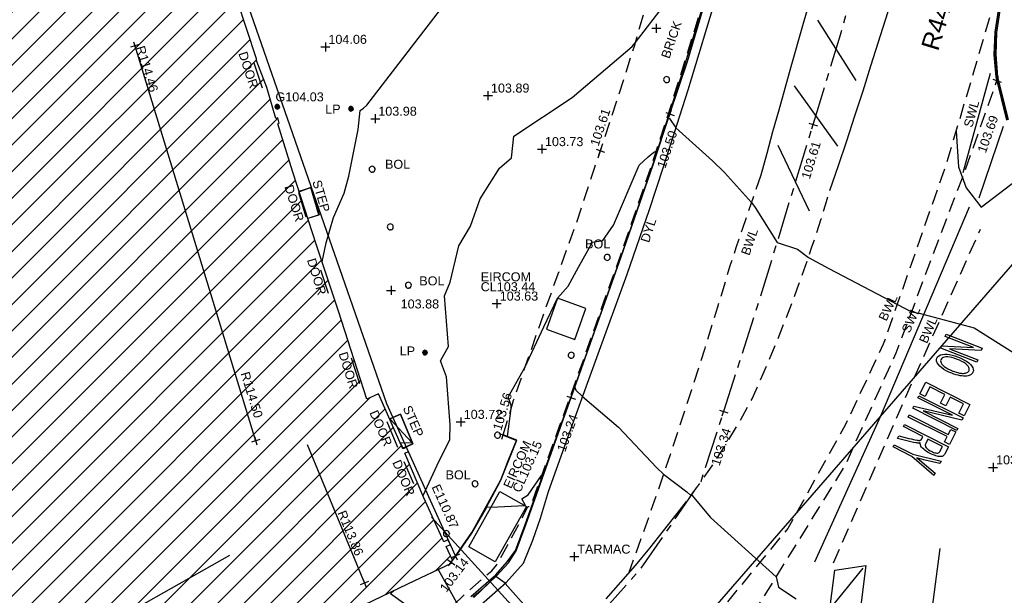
# Model space of a CAD drawing. Extents: x 635157 to 635442, y 694407 to 694910.
# Tile 43 of 103: x 635247 to 635280, y 694607 to 694626. Entities that reach past the tile are written whole.
import ezdxf

# ---------------------------------------------------------------- set-up
doc = ezdxf.new("R2010")
doc.units = 0
doc.header["$MEASUREMENT"] = 0
doc.linetypes.add('CENTER', pattern=[2, 1.25, -0.25, 0.25, -0.25])
doc.linetypes.add('DASHED', pattern=[0.75, 0.5, -0.25])
doc.layers.get('0').update_dxf_attribs({"color": 12, "linetype": 'CONTINUOUS'})
for name, color, linetype in [('BOLLARD', 132, 'CONTINUOUS'), ('BOLLARD_TXT', 132, 'CONTINUOUS'), ('BUILDING', 5, 'CONTINUOUS'), ('CHANGE_OF_SURFACE', 7, 'DASHED'), ('CONTOURS_INDEX', 4, 'CONTINUOUS'), ('CONTOURS_MINOR', 132, 'CONTINUOUS'), ('DOOR', 7, 'CONTINUOUS'), ('DOOR_TXT', 7, 'CONTINUOUS'), ('EAVE', 3, 'CONTINUOUS'), ('EAVE_LVL', 3, 'CONTINUOUS'), ('EIRCOM_COVER', 3, 'CONTINUOUS'), ('EIRCOM_COVER_RMK', 3, 'CONTINUOUS'), ('FORM_LINE', 92, 'DASHED'), ('FORM_LINE_LVL', 92, 'CONTINUOUS'), ('GULLY', 151, 'CONTINUOUS'), ('GULLY_LVL', 151, 'CONTINUOUS'), ('HATCHING', 4, 'CONTINUOUS'), ('KERB_BOTTOM', 172, 'CONTINUOUS'), ('KERB_BOTTOM_LVL', 172, 'CONTINUOUS'), ('KERB_TOP', 2, 'CONTINUOUS'), ('LAMPPOST', 6, 'CONTINUOUS'), ('LAMPPOST_TXT', 6, 'CONTINUOUS'), ('MARKINGS_DASHED_WHITE', 9, 'DASHED'), ('MARKINGS_DASHED_WHITE_TXT', 9, 'CONTINUOUS'), ('MARKINGS_DOUBLE_YELLOW', 9, 'CONTINUOUS'), ('MARKINGS_DOUBLE_YELLOW_TXT', 9, 'CONTINUOUS'), ('MARKINGS_WHITE_LINE', 9, 'CONTINUOUS'), ('MARKINGS_WHITE_LINE_TXT', 9, 'CONTINUOUS'), ('OVERHEAD_ELECTRIC', 1, 'OH_ELEC'), ('RIDGE', 6, 'CONTINUOUS'), ('RIDGE_LVL', 6, 'CONTINUOUS'), ('ROAD_CROWNLINE', 212, 'CENTER'), ('ROAD_CROWNLINE_LVL', 212, 'CONTINUOUS'), ('ROAD_MARKINGS', 9, 'CONTINUOUS'), ('SPOT_HEIGHTS', 92, 'CONTINUOUS'), ('SPOT_HEIGHTS_LVL', 92, 'CONTINUOUS'), ('STEPS', 7, 'CONTINUOUS'), ('STEPS_TXT', 7, 'CONTINUOUS'), ('TEXT', 7, 'CONTINUOUS'), ('TEXT_RMK', 7, 'CONTINUOUS'), ('TEXT_TXT', 7, 'CONTINUOUS')]:
    doc.layers.add(name, color=color, linetype=linetype)
doc.styles.add('Arial', font='arial.ttf')
doc.linetypes.add('OH_ELEC', pattern='A,4,-0.4,["OE",Arial,S=0.36,R=0,X=0,Y=-0.18],-1.2', length=5.6)

# ---------------------------------------------------------------- blocks, each defined once
blk = doc.blocks.new('CIRCL')
at = {"color": 0, "linetype": 'ByBlock', "flags": 128}
for points in [[(0.5, 0), (0.475, 0.154), (0.404, 0.293), (0.293, 0.404), (0.154, 0.475), (0, 0.5), (-0.154, 0.475), (-0.293, 0.404), (-0.404, 0.293), (-0.475, 0.154), (-0.5, 0), (-0.475, -0.154), (-0.404, -0.293), (-0.293, -0.404), (-0.154, -0.475), (0, -0.5), (0.154, -0.475), (0.293, -0.404), (0.404, -0.293), (0.475, -0.154)], [(0.5, 0), (0.475, -0.154)]]:
    blk.add_lwpolyline(points, dxfattribs=at)
blk = doc.blocks.new('MH_CIR2')
at = {"color": 0, "linetype": 'ByBlock', "flags": 128}
for points in [[(0.5, 0), (0.475, 0.154), (0.404, 0.293), (0.293, 0.404), (0.154, 0.475), (0, 0.5), (-0.154, 0.475), (-0.293, 0.404), (-0.404, 0.293), (-0.475, 0.154), (-0.5, 0), (-0.475, -0.154), (-0.404, -0.293), (-0.293, -0.404), (-0.154, -0.475), (0, -0.5), (0.154, -0.475), (0.293, -0.404), (0.404, -0.293), (0.475, -0.154)], [(-0.499, -0.033), (0.033, 0.499)], [(-0.496, 0.06), (-0.06, 0.496)], [(-0.488, -0.111), (0.111, 0.488)], [(-0.467, -0.18), (0.18, 0.467)], [(-0.467, 0.179), (-0.179, 0.467)], [(-0.438, -0.241), (0.241, 0.438)], [(-0.403, -0.296), (0.296, 0.403)], [(-0.362, -0.345), (0.345, 0.362)], [(-0.315, -0.388), (0.388, 0.315)], [(-0.263, -0.425), (0.425, 0.263)], [(-0.204, -0.456), (0.456, 0.204)], [(-0.138, -0.48), (0.48, 0.138)], [(-0.064, -0.496), (0.496, 0.064)], [(0.5, 0), (0.475, -0.154)], [(0.022, -0.5), (0.5, -0.022)], [(0.128, -0.483), (0.483, -0.128)], [(0.305, -0.396), (0.396, -0.305)]]:
    blk.add_lwpolyline(points, dxfattribs=at)
blk = doc.blocks.new('SPOT')
at = {"color": 0, "linetype": 'ByBlock', "flags": 128}
for points in [[(-0.5, 0), (0.5, 0)], [(0, 0.5), (0, -0.5)]]:
    blk.add_lwpolyline(points, dxfattribs=at)
blk = doc.blocks.new('TXTNO')
at = {"color": 0, "linetype": 'ByBlock', "flags": 128}
for points in [[(-0.5, -0.335467), (-0.5, 0.335467), (-0.425149, 0.335467), (-0.136044, -0.191242), (-0.136044, 0.335467), (-0.066682, 0.335467), (-0.066682, -0.335467), (-0.140848, -0.335467), (-0.429954, 0.190574), (-0.429954, -0.335467)], [(-0.008848, -0.008633), (-0.006199, 0.054467), (0.003107, 0.111606), (0.017723, 0.162747), (0.037649, 0.207919), (0.06422, 0.246462), (0.094776, 0.278339), (0.127993, 0.303585), (0.164533, 0.321524), (0.203722, 0.332144), (0.246246, 0.335466), (0.273479, 0.334142), (0.300051, 0.328832), (0.32596, 0.32085), (0.350529, 0.310231), (0.374451, 0.295615), (0.396375, 0.278339), (0.416963, 0.257751), (0.434902, 0.235168), (0.451505, 0.208597), (0.466121, 0.180027), (0.478076, 0.148809), (0.488045, 0.114929), (0.49469, 0.078389), (0.498675, 0.039863), (0.5, -0.000662), (0.497351, -0.056466), (0.489369, -0.107622), (0.476752, -0.154119), (0.45815, -0.197304), (0.43424, -0.235827), (0.403683, -0.271693), (0.369808, -0.299601), (0.331928, -0.319526), (0.290756, -0.331482), (0.245572, -0.335467), (0.2004, -0.331482), (0.15855, -0.318864), (0.120685, -0.298276), (0.086806, -0.269706), (0.05625, -0.233166), (0.033001, -0.193981), (0.0144, -0.152132), (0.001771, -0.107622), (-0.006199, -0.059789)], [(0.063558, -0.009969), (0.065544, -0.055803), (0.07219, -0.096991), (0.082821, -0.134193), (0.097437, -0.166748), (0.1167, -0.195964), (0.138624, -0.219213), (0.162535, -0.237814), (0.188444, -0.251105), (0.215678, -0.259076), (0.24491, -0.261736), (0.274804, -0.259076), (0.303374, -0.251105), (0.329283, -0.237814), (0.35319, -0.219213), (0.375114, -0.194644), (0.393715, -0.166074), (0.408993, -0.131532), (0.418961, -0.092343), (0.425596, -0.047833), (0.427594, 0.001324), (0.426269, 0.033879), (0.422947, 0.065098), (0.417625, 0.094992), (0.410317, 0.123562), (0.40036, 0.150795), (0.391716, 0.170055), (0.380423, 0.187998), (0.367806, 0.203934), (0.353852, 0.21855), (0.337911, 0.231183), (0.320635, 0.242476), (0.303374, 0.251105), (0.284773, 0.257077), (0.266171, 0.2604), (0.246246, 0.261736), (0.215678, 0.259075), (0.18712, 0.251105), (0.161211, 0.237814), (0.136626, 0.219212), (0.115376, 0.195306), (0.096775, 0.166074), (0.082159, 0.13087), (0.071528, 0.089682), (0.065544, 0.043174)]]:
    blk.add_lwpolyline(points, close=True, dxfattribs=at)
blk = doc.blocks.new('TXTENTRY')
at = {"color": 0, "linetype": 'ByBlock', "flags": 128}
for points in [[(-0.5, -0.135288), (-0.5, 0.135288), (-0.33965, 0.135288), (-0.33965, 0.103441), (-0.470647, 0.103441), (-0.470647, 0.020634), (-0.347957, 0.020634), (-0.347957, -0.011213), (-0.470647, -0.011213), (-0.470647, -0.103436), (-0.33439, -0.103436), (-0.33439, -0.135288)], [(-0.308993, -0.135288), (-0.308993, 0.135288), (-0.278802, 0.135288), (-0.16221, -0.077125), (-0.16221, 0.135288), (-0.134238, 0.135288), (-0.134238, -0.135288), (-0.164148, -0.135288), (-0.280746, 0.076855), (-0.280746, -0.135288)], [(-0.038955, -0.135288), (-0.038955, 0.103441), (-0.112071, 0.103441), (-0.112071, 0.135288), (0.063793, 0.135288), (0.063793, 0.103441), (-0.009597, 0.103441), (-0.009597, -0.135288)], [(0.09657, -0.135288), (0.09657, 0.135288), (0.195162, 0.135288), (0.206797, 0.135012), (0.217041, 0.134184), (0.226181, 0.132522), (0.233936, 0.13058), (0.240582, 0.127814), (0.246123, 0.124211), (0.251383, 0.12006), (0.256367, 0.115071), (0.260799, 0.109258), (0.264679, 0.102608), (0.268002, 0.095135), (0.270766, 0.087657), (0.27271, 0.07935), (0.273813, 0.070762), (0.274095, 0.061622), (0.273538, 0.049992), (0.271601, 0.038914), (0.268278, 0.028941), (0.263846, 0.020082), (0.258029, 0.012051), (0.251107, 0.004849), (0.243076, -0.000969), (0.233936, -0.005953), (0.223411, -0.009552), (0.211781, -0.012322), (0.216489, -0.015093), (0.22064, -0.01814), (0.227567, -0.024233), (0.230337, -0.026999), (0.235598, -0.033368), (0.245014, -0.04694), (0.249446, -0.054143), (0.253602, -0.061622), (0.292369, -0.135288), (0.255539, -0.135288), (0.225629, -0.079069), (0.21926, -0.066606), (0.208177, -0.047217), (0.199594, -0.034478), (0.196271, -0.030327), (0.192673, -0.026447), (0.189345, -0.0234), (0.186022, -0.02091), (0.182699, -0.018968), (0.1791, -0.017583), (0.175221, -0.016478), (0.170513, -0.015645), (0.159716, -0.015093), (0.125926, -0.015093), (0.125926, -0.135288)], [(0.382017, -0.135288), (0.382017, -0.020629), (0.296444, 0.135288), (0.332167, 0.135288), (0.375923, 0.053867), (0.39033, 0.025618), (0.398637, 0.007895), (0.407219, 0.025895), (0.417192, 0.045284), (0.465934, 0.135288), (0.5, 0.135288), (0.411375, -0.020629), (0.411375, -0.135288)], [(0.125926, 0.015926), (0.189069, 0.015926), (0.1971, 0.016202), (0.204026, 0.016759), (0.210396, 0.017588), (0.22064, 0.02091), (0.224796, 0.023129), (0.231999, 0.028941), (0.235045, 0.032545), (0.237535, 0.036696), (0.239754, 0.041128), (0.241691, 0.045836), (0.243628, 0.055809), (0.243905, 0.061346), (0.243352, 0.069377), (0.241967, 0.076579), (0.239477, 0.082949), (0.23615, 0.088766), (0.231999, 0.09375), (0.226734, 0.0979), (0.220364, 0.101229), (0.213166, 0.103441), (0.205135, 0.104826), (0.196271, 0.105378), (0.125926, 0.105378)]]:
    blk.add_lwpolyline(points, close=True, dxfattribs=at)

msp = doc.modelspace()

# ---------------------------------------------------------------- hatches: boundary and pattern name
at = {"layer": 'HATCHING'}
h = msp.add_hatch(dxfattribs=at)
h.set_pattern_fill('ANSI31', color=256, scale=5)
h.paths.add_polyline_path([(635260.896, 694581.354), (635271.301, 694591.065), (635302.17, 694594.765), (635349.044, 694556.282), (635353.774, 694561.666), (635353.181, 694562.179), (635353.055, 694562.037), (635351.178, 694563.755), (635351.308, 694563.906), (635351.141, 694564.051), (635351.119, 694564.026), (635350.843, 694564.274), (635350.862, 694564.294), (635350.686, 694564.453), (635350.533, 694564.296), (635349.664, 694565.097), (635349.71, 694565.154), (635347.832, 694566.742), (635347.894, 694566.828), (635347.718, 694566.973), (635347.707, 694566.961), (635346.72, 694567.821), (635346.732, 694567.838), (635346.558, 694567.99), (635346.546, 694567.975), (635345.859, 694568.571), (635345.865, 694568.583), (635345.698, 694568.727), (635345.688, 694568.715), (635344.083, 694570.124), (635344.099, 694570.146), (635343.918, 694570.294), (635343.798, 694570.159), (635343.063, 694570.784), (635343.185, 694570.943), (635342.999, 694571.098), (635342.982, 694571.081), (635342.693, 694571.338), (635342.705, 694571.348), (635342.521, 694571.507), (635342.418, 694571.399), (635341.445, 694572.255), (635341.534, 694572.365), (635341.47, 694572.411), (635341.455, 694572.387), (635340.578, 694573.191), (635339.399, 694574.235), (635338.84, 694574.706), (635338.028, 694573.821), (635337.712, 694574.119), (635337.6, 694574.019), (635335.874, 694575.784), (635335.936, 694575.841), (635335.085, 694576.725), (635334.129, 694577.654), (635333.916, 694577.86), (635333.928, 694577.875), (635333.617, 694578.184), (635333.563, 694578.139), (635332.016, 694579.701), (635330.59, 694581.108), (635329.975, 694581.705), (635329.198, 694582.551), (635328.055, 694583.661), (635326.6, 694585.113), (635325.119, 694586.549), (635322.835, 694588.781), (635321.641, 694589.943), (635321.587, 694589.924), (635320.899, 694590.603), (635320.931, 694590.661), (635320.077, 694591.49), (635318.84, 694592.759), (635317.992, 694591.945), (635315.632, 694594.419), (635315.7, 694594.487), (635315.499, 694594.72), (635315.418, 694594.651), (635314.164, 694595.953), (635313.759, 694596.331), (635313.805, 694596.375), (635313.029, 694597.193), (635313.087, 694597.254), (635312.906, 694597.451), (635312.794, 694597.369), (635312.012, 694598.213), (635311.038, 694599.21), (635309.335, 694600.978), (635307.47, 694602.911), (635304.955, 694605.524), (635303.752, 694606.799), (635302.484, 694605.988), (635300.455, 694604.654), (635298.629, 694603.434), (635298.438, 694603.818), (635298.325, 694603.814), (635298.327, 694603.847), (635298.083, 694603.826), (635298.087, 694603.776), (635296.479, 694603.652), (635293.791, 694603.475), (635293.781, 694603.537), (635293.565, 694603.519), (635293.563, 694603.456), (635293.45, 694603.451), (635293.447, 694603.485), (635293.107, 694603.455), (635292.457, 694603.402), (635292.456, 694603.306), (635290.989, 694603.213), (635289.262, 694603.112), (635287.612, 694602.948), (635287.604, 694603.252), (635287.416, 694603.223), (635287.256, 694603.269), (635281.306, 694602.227), (635281.338, 694602.064), (635280.227, 694601.865), (635280.217, 694601.904), (635279.242, 694601.735), (635279.244, 694601.683), (635278.789, 694601.62), (635278.769, 694601.715), (635278.257, 694601.629), (635278.298, 694601.375), (635277.296, 694601.174), (635277.281, 694601.244), (635274.164, 694600.654), (635274.126, 694600.831), (635273.595, 694600.745), (635273.612, 694600.622), (635272.842, 694600.47), (635272.813, 694600.568), (635272.69, 694600.549), (635272.676, 694600.612), (635272.506, 694600.585), (635272.553, 694600.411), (635271.624, 694600.26), (635271.597, 694600.409), (635271.438, 694600.384), (635271.46, 694600.264), (635269.72, 694599.945), (635269.695, 694600.056), (635269.536, 694600.046), (635269.541, 694600.005), (635269.265, 694599.968), (635269.261, 694599.967), (635269.144, 694599.95), (635269.122, 694599.987), (635268.658, 694599.882), (635267.659, 694599.738), (635266.935, 694599.607), (635266.712, 694599.546), (635265.842, 694599.272), (635265.403, 694599.095), (635264.859, 694598.857), (635264.136, 694598.433), (635263.654, 694598.103), (635262.693, 694597.37), (635261.849, 694596.651), (635259.968, 694594.782), (635259.541, 694594.369), (635258.504, 694593.222), (635256.117, 694590.796), (635253.887, 694588.515), (635252.136, 694586.755), (635250.468, 694585.014), (635250.565, 694584.943), (635249.029, 694581.573), (635248.94, 694581.578), (635248.779, 694581.392), (635247.257, 694578.117), (635247.377, 694578.059), (635246.22, 694575.47), (635245.413, 694573.695), (635245.572, 694573.625), (635244.602, 694570.924), (635243.592, 694568.147), (635242.992, 694566.524), (635240.926, 694560.703), (635239.925, 694557.907), (635245.673, 694555.119), (635244.622, 694553.171), (635249.369, 694550.738)])
h.paths.add_polyline_path([(635270.502, 694638.968), (635270.355, 694639.656), (635270.099, 694640.004), (635269.974, 694639.978), (635269.234, 694643.744), (635269.342, 694643.767), (635269.322, 694643.86), (635269.242, 694644.227), (635269.151, 694644.211), (635268.126, 694649.09), (635268.266, 694649.619), (635268.08, 694650.298), (635262.499, 694648.76), (635259.61, 694648.002), (635225.189, 694638.19), (635237.908, 694599.325), (635242.215, 694595.061), (635244.529, 694597.421), (635244.865, 694597.09), (635248.377, 694600.666), (635250.023, 694602.336), (635250.364, 694602.639), (635250.72, 694602.87), (635250.698, 694602.901), (635252.308, 694603.821), (635255.825, 694605.85), (635255.94, 694605.85), (635256.514, 694606.137), (635259.703, 694607.669), (635261.154, 694608.348), (635261.139, 694608.382), (635261.151, 694608.399), (635261.188, 694608.448), (635260.972, 694608.904), (635261.113, 694608.973), (635261.105, 694608.989), (635261.031, 694609.127), (635260.896, 694609.058), (635260.202, 694610.586), (635260.203, 694610.588), (635259.597, 694612.012), (635259.717, 694612.064), (635259.651, 694612.203), (635259.536, 694612.162), (635258.725, 694613.987), (635258.337, 694613.809), (635257.392, 694616.735), (635256.656, 694618.938), (635255.872, 694621.37), (635255.365, 694622.98), (635255.419, 694622.997), (635255.365, 694623.176), (635255.303, 694623.159), (635255.002, 694624.184), (635254.671, 694625.049), (635254.654, 694625.14), (635253.695, 694628.085), (635253.599, 694628.411), (635253.627, 694628.424), (635253.582, 694628.588), (635253.565, 694628.583), (635253.222, 694629.782), (635252.99, 694630.62), (635252.935, 694630.823), (635252.666, 694631.806), (635252.688, 694631.826), (635252.644, 694631.972), (635252.615, 694631.966), (635252.05, 694634.086), (635255.212, 694634.914), (635261.489, 694636.563), (635266.455, 694637.838)])
h.paths.add_polyline_path([(635338.032, 694573.749), (635339.246, 694572.538), (635339.571, 694572.863), (635338.357, 694574.074)], flags=24)
h.paths.add_polyline_path([(635338.362, 694574.085), (635339.705, 694573.019), (635339.99, 694573.379), (635338.647, 694574.445)], flags=24)
h.paths.add_polyline_path([(635296.307, 694603.056), (635297.717, 694603.14), (635297.689, 694603.605), (635296.279, 694603.521)], flags=24)
h.paths.add_polyline_path([(635346.194, 694563.401), (635347.496, 694562.25), (635347.8, 694562.594), (635346.499, 694563.745)], flags=24)
h.paths.add_polyline_path([(635337.06, 694571.164), (635338.372, 694570.023), (635338.673, 694570.37), (635337.362, 694571.51)], flags=24)
h.paths.add_polyline_path([(635322.848, 694583.779), (635324.088, 694582.561), (635324.41, 694582.889), (635323.171, 694584.107)], flags=24)
h.paths.add_polyline_path([(635313.707, 694592.249), (635314.942, 694591.031), (635315.259, 694591.352), (635314.024, 694592.571)], flags=24)
h.paths.add_polyline_path([(635310.682, 694595.119), (635311.842, 694593.825), (635312.185, 694594.132), (635311.025, 694595.425)], flags=24)
h.paths.add_polyline_path([(635301.949, 694604.142), (635303.164, 694602.9), (635303.493, 694603.222), (635302.277, 694604.463)], flags=24)
h.paths.add_polyline_path([(635288.728, 694599.403), (635290.452, 694599.62), (635290.394, 694600.076), (635288.67, 694599.858)], flags=24)
h.paths.add_polyline_path([(635275.157, 694596.947), (635276.867, 694597.257), (635276.785, 694597.709), (635275.075, 694597.399)], flags=24)
h.paths.add_polyline_path([(635263.764, 694594.411), (635265.448, 694594.838), (635265.335, 694595.284), (635263.651, 694594.857)], flags=24)
h.paths.add_polyline_path([(635253.188, 694583.417), (635254.398, 694584.664), (635254.068, 694584.984), (635252.858, 694583.737)], flags=24)
h.paths.add_polyline_path([(635314.826, 694591.686), (635317.056, 694591.686), (635317.056, 694592.151), (635314.826, 694592.151)], flags=24)
h.paths.add_polyline_path([(635312.651, 694593.851), (635314.881, 694593.851), (635314.881, 694594.316), (635312.651, 694594.316)], flags=24)
h.paths.add_polyline_path([(635313.667, 694592.579), (635315.918, 694592.579), (635315.918, 694593.039), (635313.667, 694593.039)], flags=24)
h.paths.add_polyline_path([(635337.042, 694573.36), (635337.774, 694573.36), (635337.774, 694573.81), (635337.042, 694573.81)], flags=24)
h.paths.add_polyline_path([(635318.31, 694591.806), (635319.042, 694591.806), (635319.042, 694592.256), (635318.31, 694592.256)], flags=24)
h.paths.add_polyline_path([(635309.965, 694598.888), (635310.697, 694598.888), (635310.697, 694599.338), (635309.965, 694599.338)], flags=24)
h.paths.add_polyline_path([(635310.527, 694598.751), (635311.516, 694597.742), (635311.848, 694598.068), (635310.859, 694599.077)], flags=24)
h.paths.add_polyline_path([(635312.237, 694597.067), (635313.167, 694596.003), (635313.517, 694596.31), (635312.588, 694597.373)], flags=24)
h.paths.add_polyline_path([(635322.492, 694587.943), (635323.493, 694586.946), (635323.822, 694587.276), (635322.821, 694588.273)], flags=24)
h.paths.add_polyline_path([(635324.77, 694585.838), (635325.757, 694584.828), (635326.09, 694585.154), (635325.103, 694586.164)], flags=24)
h.paths.add_polyline_path([(635328.178, 694581.946), (635329.177, 694580.947), (635329.506, 694581.276), (635328.507, 694582.275)], flags=24)
h.paths.add_polyline_path([(635335.579, 694575.244), (635336.558, 694574.226), (635336.893, 694574.549), (635335.915, 694575.567)], flags=24)
h.paths.add_polyline_path([(635340.841, 694572.034), (635341.933, 694571.139), (635342.228, 694571.499), (635341.136, 694572.394)], flags=24)
h.paths.add_polyline_path([(635342.411, 694570.715), (635343.434, 694569.74), (635343.755, 694570.077), (635342.733, 694571.052)], flags=24)
h.paths.add_polyline_path([(635349.001, 694564.982), (635350.059, 694564.047), (635350.367, 694564.396), (635349.309, 694565.331)], flags=24)
h.paths.add_polyline_path([(635351.233, 694562.997), (635352.267, 694562.034), (635352.584, 694562.375), (635351.55, 694563.338)], flags=24)
h.paths.add_polyline_path([(635319.575, 694590.969), (635320.591, 694589.988), (635320.914, 694590.323), (635319.898, 694591.304)], flags=24)
h.paths.add_polyline_path([(635276.935, 694600.547), (635278.327, 694600.787), (635278.247, 694601.246), (635276.855, 694601.006)], flags=24)
h.paths.add_polyline_path([(635271.242, 694599.626), (635272.638, 694599.84), (635272.567, 694600.3), (635271.171, 694600.086)], flags=24)
h.paths.add_polyline_path([(635293.625, 694602.811), (635295.035, 694602.888), (635295.01, 694603.353), (635293.599, 694603.276)], flags=24)
h.paths.add_polyline_path([(635298.296, 694602.545), (635300.059, 694602.545), (635300.059, 694603.011), (635298.296, 694603.011)], flags=24)
h.paths.add_polyline_path([(635298.298, 694602.883), (635299.03, 694602.883), (635299.03, 694603.333), (635298.298, 694603.333)], flags=24)
h.paths.add_polyline_path([(635301.729, 694604.552), (635302.841, 694605.423), (635302.554, 694605.789), (635301.442, 694604.918)], flags=24)
h.paths.add_polyline_path([(635287.138, 694602.382), (635287.87, 694602.382), (635287.87, 694602.832), (635287.138, 694602.832)], flags=24)
h.paths.add_polyline_path([(635289.373, 694602.436), (635291.322, 694602.436), (635291.322, 694602.901), (635289.373, 694602.901)], flags=24)
h.paths.add_polyline_path([(635266.739, 694599.026), (635267.973, 694599.224), (635267.899, 694599.683), (635266.665, 694599.485)], flags=24)
h.paths.add_polyline_path([(635267.196, 694597.975), (635268.577, 694598.272), (635268.479, 694598.727), (635267.098, 694598.43)], flags=24)
h.paths.add_polyline_path([(635261.894, 694596.529), (635264.123, 694596.529), (635264.123, 694596.995), (635261.894, 694596.995)], flags=24)
h.paths.add_polyline_path([(635260.136, 694594.825), (635262.365, 694594.825), (635262.365, 694595.291), (635260.136, 694595.291)], flags=24)
h.paths.add_polyline_path([(635260.961, 694595.684), (635263.212, 694595.684), (635263.212, 694596.144), (635260.961, 694596.144)], flags=24)
h.paths.add_polyline_path([(635245.605, 694573.179), (635246.337, 694573.179), (635246.337, 694573.629), (635245.605, 694573.629)], flags=24)
h.paths.add_polyline_path([(635244.39, 694569.945), (635245.122, 694569.945), (635245.122, 694570.395), (635244.39, 694570.395)], flags=24)
h.paths.add_polyline_path([(635249.677, 694581.168), (635250.217, 694582.473), (635249.787, 694582.651), (635249.247, 694581.346)], flags=24)
h.paths.add_polyline_path([(635251.026, 694584.944), (635251.758, 694584.944), (635251.758, 694585.394), (635251.026, 694585.394)], flags=24)
h.paths.add_polyline_path([(635252.644, 694586.001), (635253.645, 694586.997), (635253.317, 694587.327), (635252.315, 694586.331)], flags=24)
h.paths.add_polyline_path([(635259.035, 694592.847), (635260, 694593.878), (635259.66, 694594.197), (635258.695, 694593.165)], flags=24)
h.paths.add_polyline_path([(635245.28, 694570.874), (635245.706, 694572.221), (635245.262, 694572.361), (635244.836, 694571.014)], flags=24)
h.paths.add_polyline_path([(635242.623, 694563.839), (635243.086, 694565.174), (635242.646, 694565.327), (635242.183, 694563.992)], flags=24)
h.paths.add_polyline_path([(635266.435, 694637.96), (635267.836, 694638.269), (635267.737, 694638.718), (635266.336, 694638.408)], flags=24)
h.paths.add_polyline_path([(635258.708, 694636.072), (635260.764, 694636.526), (635260.667, 694636.965), (635258.61, 694636.511)], flags=24)
h.paths.add_polyline_path([(635252.819, 694634.329), (635254.22, 694634.638), (635254.121, 694635.087), (635252.72, 694634.778)], flags=24)
h.paths.add_polyline_path([(635269.538, 694643.977), (635269.962, 694641.914), (635270.403, 694642.005), (635269.978, 694644.068)], flags=25)
h.paths.add_polyline_path([(635270.291, 694640.94), (635270.58, 694639.534), (635271.031, 694639.627), (635270.742, 694641.033)], flags=9)
h.paths.add_polyline_path([(635257.245, 694610.068), (635257.909, 694608.462), (635258.334, 694608.638), (635257.67, 694610.244)], flags=24)
h.paths.add_polyline_path([(635252.33, 694633.92), (635252.812, 694632.274), (635253.253, 694632.404), (635252.771, 694634.049)], flags=25)
h.paths.add_polyline_path([(635260.376, 694610.927), (635261.081, 694609.364), (635261.5, 694609.553), (635260.795, 694611.116)], flags=25)
h.paths.add_polyline_path([(635245.409, 694596.693), (635246.61, 694597.918), (635246.282, 694598.24), (635245.081, 694597.015)], flags=25)
h.paths.add_polyline_path([(635254.342, 694604.103), (635255.841, 694604.935), (635255.618, 694605.337), (635254.119, 694604.504)], flags=25)
h.paths.add_polyline_path([(635243.062, 694594.212), (635244.256, 694595.443), (635243.926, 694595.763), (635242.732, 694594.533)], flags=25)
h.paths.add_polyline_path([(635240.944, 694596.988), (635242.153, 694598.236), (635241.823, 694598.556), (635240.614, 694597.308)], flags=24)
h.paths.add_polyline_path([(635248.926, 694605.338), (635250.44, 694606.192), (635250.214, 694606.592), (635248.7, 694605.738)], flags=24)
h.paths.add_polyline_path([(635254.026, 694614.719), (635254.535, 694613.058), (635254.975, 694613.193), (635254.465, 694614.854)], flags=24)
h.paths.add_polyline_path([(635250.542, 694625.567), (635251.051, 694623.906), (635251.49, 694624.04), (635250.981, 694625.702)], flags=24)
h.paths.add_polyline_path([(635250.049, 694629.572), (635250.534, 694627.903), (635250.976, 694628.032), (635250.49, 694629.7)], flags=24)
h.paths.add_polyline_path([(635247.541, 694637.653), (635248.026, 694635.984), (635248.467, 694636.113), (635247.982, 694637.781)], flags=24)
h.paths.add_polyline_path([(635260.999, 694607.247), (635261.863, 694608.392), (635261.496, 694608.669), (635260.632, 694607.524)], flags=25)
h.paths.add_polyline_path([(635251.37, 694633.841), (635251.768, 694632.486), (635252.215, 694632.617), (635251.817, 694633.973)], flags=24)
h.paths.add_polyline_path([(635252.184, 694630.91), (635252.612, 694629.564), (635253.055, 694629.705), (635252.628, 694631.051)], flags=24)
h.paths.add_polyline_path([(635253.951, 694625.37), (635254.39, 694624.028), (635254.832, 694624.172), (635254.394, 694625.515)], flags=24)
h.paths.add_polyline_path([(635256.233, 694618.497), (635256.652, 694617.148), (635257.097, 694617.286), (635256.678, 694618.635)], flags=24)
h.paths.add_polyline_path([(635255.481, 694620.937), (635255.908, 694619.591), (635256.352, 694619.732), (635255.925, 694621.078)], flags=24)
h.paths.add_polyline_path([(635257.286, 694615.379), (635257.707, 694614.03), (635258.151, 694614.169), (635257.731, 694615.518)], flags=24)
h.paths.add_polyline_path([(635258.306, 694613.401), (635258.868, 694612.105), (635259.296, 694612.291), (635258.733, 694613.586)], flags=24)
h.paths.add_polyline_path([(635259.07, 694611.75), (635259.622, 694610.449), (635260.051, 694610.631), (635259.498, 694611.932)], flags=24)
h.paths.add_polyline_path([(635255.141, 694605.853), (635255.873, 694605.853), (635255.873, 694606.303), (635255.141, 694606.303)], flags=24)
h.paths.add_polyline_path([(635251.711, 694603.1), (635252.606, 694603.1), (635252.606, 694603.55), (635251.711, 694603.55)], flags=25)
h.paths.add_polyline_path([(635248.579, 694600.986), (635249.519, 694602.04), (635249.172, 694602.35), (635248.231, 694601.296)], flags=24)
h.paths.add_polyline_path([(635250.507, 694603.219), (635251.747, 694603.895), (635251.524, 694604.304), (635250.284, 694603.628)], flags=24)
h.paths.add_polyline_path([(635248.752, 694599.469), (635250.268, 694601.005), (635249.936, 694601.332), (635248.421, 694599.796)], flags=25)
h.paths.add_polyline_path([(635248.891, 694600.248), (635249.899, 694601.27), (635249.572, 694601.592), (635248.564, 694600.571)], flags=25)

# ---------------------------------------------------------------- linework, layer by layer
at = {"layer": 'BUILDING', "flags": 128}
for points in [[(635225.189, 694638.19), (635237.908, 694599.325), (635242.215, 694595.061), (635244.529, 694597.421), (635244.865, 694597.09), (635248.377, 694600.666), (635250.023, 694602.336), (635250.364, 694602.639), (635250.72, 694602.87), (635250.698, 694602.901), (635252.308, 694603.821), (635255.825, 694605.85), (635255.94, 694605.85), (635256.514, 694606.137), (635259.703, 694607.669), (635261.154, 694608.348), (635261.139, 694608.382)], [(635261.188, 694608.448), (635260.972, 694608.904), (635261.114, 694608.973), (635261.031, 694609.127), (635260.896, 694609.058), (635260.227, 694610.531), (635259.597, 694612.012), (635259.717, 694612.064), (635259.651, 694612.203), (635259.536, 694612.162), (635258.725, 694613.987), (635258.337, 694613.809), (635257.392, 694616.735), (635256.656, 694618.938), (635255.872, 694621.37), (635255.365, 694622.98), (635255.419, 694622.997), (635255.365, 694623.176), (635255.303, 694623.159), (635255.002, 694624.184), (635254.671, 694625.049), (635254.654, 694625.14), (635253.695, 694628.085)], [(635261.139, 694608.382), (635261.188, 694608.448)]]:
    msp.add_lwpolyline(points, dxfattribs=at)
at = {"layer": 'CHANGE_OF_SURFACE', "flags": 128}
for points in [[(635270.97, 694649.301), (635271.391, 694647.282), (635271.722, 694645.323), (635271.979, 694643.752), (635272.131, 694642.505), (635272.225, 694641.112), (635272.257, 694640.344), (635272.198, 694639.092), (635272.153, 694637.87), (635271.997, 694636.644), (635271.933, 694636.204), (635271.304, 694633.546), (635270.921, 694632.09), (635270.693, 694631.206), (635269.699, 694627.593), (635268.763, 694624.55), (635267.817, 694621.622), (635266.819, 694618.735), (635265.444, 694614.86), (635264.67, 694612.716), (635263.781, 694610.241), (635263.69, 694610.223)], [(635231.121, 694564.711), (635231.484, 694565.547), (635232.83, 694568.816), (635233.79, 694571.332), (635234.753, 694573.905), (635235.476, 694575.871), (635235.881, 694576.941), (635236.305, 694578.039), (635236.801, 694579.318), (635237.777, 694581.562), (635238.733, 694583.627), (635239.97, 694586.116), (635240.641, 694587.409), (635240.987, 694588.048), (635241.386, 694588.724), (635241.975, 694589.639), (635242.638, 694590.562), (635243.241, 694591.363), (635244.146, 694592.481), (635244.471, 694592.875), (635245.111, 694593.605), (635246.038, 694594.585), (635246.757, 694595.35), (635247.453, 694596.018), (635248.047, 694596.601), (635248.699, 694597.17), (635249.215, 694597.649), (635249.737, 694598.119), (635250.16, 694598.433), (635250.931, 694599.038), (635251.735, 694599.628), (635253.995, 694601.231), (635256.289, 694602.99), (635257.802, 694604.15), (635259.489, 694605.533), (635261.014, 694606.767), (635261.671, 694607.387), (635262.495, 694608.102), (635262.646, 694608.286), (635263.021, 694608.945), (635263.423, 694609.705), (635263.69, 694610.223)]]:
    msp.add_lwpolyline(points, dxfattribs=at)
at = {"layer": 'CONTOURS_INDEX', "flags": 128}
for points in [[(635256.84, 694618.386), (635256.974, 694619.017), (635257.228, 694619.864), (635257.578, 694620.665), (635257.731, 694621.233), (635258.044, 694622.79), (635258.111, 694623.425), (635258.22, 694623.498), (635258.334, 694623.595), (635264.059, 694631.04), (635265.749, 694632.969), (635266.612, 694633.213), (635266.658, 694633.273), (635267.477, 694634.373), (635268.1, 694636.205), (635268.62, 694636.034), (635269.008, 694636.607), (635269.422, 694637.112), (635269.236, 694637.762), (635269.81, 694637.689), (635270.061, 694638.298), (635270.334, 694638.878), (635270.215, 694638.888)], [(635264.785, 694605.603), (635263.111, 694607.476), (635262.94, 694607.675), (635262.934, 694607.686), (635262.626, 694607.904), (635262.104, 694607.423), (635261.859, 694607.22)], [(635259.632, 694606.965), (635259.121, 694607.331), (635259.257, 694607.455)]]:
    msp.add_lwpolyline(points, dxfattribs=at)
msp.add_lwpolyline([(635259.837, 694612.357), (635259.456, 694612.349), (635259.533, 694612.175), (635259.864, 694612.328), (635259.457, 694613.311), (635259.1, 694613.159), (635259.837, 694612.357)], close=True, dxfattribs=at)
at = {"layer": 'CONTOURS_MINOR', "flags": 128}
for points in [[(635260.202, 694610.59), (635260.202, 694610.607), (635260.212, 694610.607), (635260.743, 694611.761), (635261.095, 694612.452), (635261.106, 694612.957), (635260.981, 694614.55), (635260.781, 694615.087), (635261.049, 694615.559), (635260.919, 694617.254), (635261.109, 694617.709), (635261.39, 694618.91), (635261.782, 694619.575), (635262.104, 694620.483), (635262.744, 694621.502), (635263.152, 694621.842), (635263.228, 694622.565), (635265.165, 694623.852), (635267.169, 694625.548), (635267.214, 694625.606), (635267.27, 694625.67), (635269.283, 694628.306)], [(635279.362, 694626.76), (635279.257, 694626.023), (635279.235, 694625.279), (635279.297, 694624.539), (635279.662, 694623.112)], [(635261.179, 694608.437), (635261.232, 694608.506), (635261.826, 694609.37), (635261.941, 694609.572), (635262.673, 694610.903), (635262.79, 694611.127), (635262.947, 694611.527), (635263.139, 694612.006), (635263.316, 694612.439), (635263.012, 694612.566), (635263.137, 694613.503), (635263.14, 694613.608), (635263.04, 694613.879), (635263.598, 694614.864), (635264.221, 694616.222), (635264.677, 694617.168), (635265.034, 694617.57), (635265.377, 694618.21), (635265.849, 694619.035), (635266.188, 694619.098), (635266.541, 694619.605), (635267.397, 694621.601), (635267.697, 694621.876), (635267.89, 694622.035), (635267.961, 694622.066), (635267.996, 694622.055), (635268.38, 694623.17), (635268.405, 694623.153), (635268.621, 694622.842), (635269.842, 694621.743), (635270.244, 694621.36), (635271.135, 694620.361), (635271.266, 694620.194), (635271.994, 694619.028), (635272.674, 694618.802), (635273.034, 694618.529), (635273.719, 694618.165), (635276.469, 694616.719), (635276.727, 694616.673), (635278.553, 694616.185), (635280.891, 694614.71)], [(635261.151, 694608.399), (635261.377, 694608.698), (635261.829, 694609.356), (635262.313, 694610.199), (635262.326, 694610.225), (635262.34, 694610.23), (635262.472, 694610.22), (635263.584, 694610.274), (635263.615, 694610.27), (635263.494, 694610.495), (635263.701, 694610.626), (635264.152, 694611.272), (635264.186, 694611.26), (635265.259, 694614.21), (635265.29, 694614.107), (635265.513, 694613.896), (635266.715, 694612.88), (635267.975, 694611.535), (635268.21, 694611.313), (635268.988, 694610.731), (635269.125, 694610.604), (635269.136, 694610.605), (635269.149, 694610.616), (635269.77, 694609.876), (635271.962, 694607.893), (635272.038, 694607.551), (635272.63, 694607.166)]]:
    msp.add_lwpolyline(points, dxfattribs=at)
at = {"layer": 'DOOR', "flags": 128}
for points in [[(635254.854, 694624.169), (635254.578, 694624.997)], [(635256.314, 694619.872), (635256.068, 694620.681)], [(635257.058, 694617.333), (635256.806, 694618.108)], [(635258.099, 694614.325), (635257.823, 694615.176)], [(635259.002, 694613.07), (635259.352, 694612.211)], [(635259.901, 694610.997), (635259.577, 694611.73)]]:
    msp.add_lwpolyline(points, dxfattribs=at)
at = {"layer": 'EAVE', "flags": 128}
msp.add_lwpolyline([(635261.283, 694608.595), (635259.001, 694613.657), (635253.96, 694628.14)], dxfattribs=at)
at = {"layer": 'EIRCOM_COVER', "flags": 128}
for points in [[(635265.624, 694616.833), (635264.677, 694617.168), (635264.312, 694616.136), (635265.259, 694615.801)], [(635262.609, 694608.399), (635261.727, 694608.895), (635262.762, 694610.736), (635263.644, 694610.24)]]:
    msp.add_lwpolyline(points, close=True, dxfattribs=at)
at = {"layer": 'FORM_LINE', "flags": 128}
for points in [[(635262.874, 694612.62), (635263.22, 694613.782), (635264.109, 694616.328), (635264.703, 694617.983), (635265.291, 694619.613), (635265.925, 694621.529), (635266.108, 694622.081), (635266.72, 694623.931), (635267.239, 694625.563), (635269.012, 694631.649), (635269.053, 694631.791), (635269.639, 694634.019), (635270.164, 694636.242), (635270.328, 694637.298), (635270.502, 694638.968)], [(635270.784, 694605.99), (635274.259, 694611.602), (635275.953, 694615.348), (635277.784, 694620.21), (635278.168, 694621.174), (635279.311, 694624.416)]]:
    msp.add_lwpolyline(points, dxfattribs=at)
at = {"layer": 'KERB_BOTTOM', "flags": 128}
for points in [[(635261.894, 694607.206), (635262.653, 694607.929), (635263.044, 694608.36), (635263.305, 694608.762), (635263.629, 694609.627), (635264.715, 694612.695), (635265.134, 694613.863), (635265.482, 694614.831), (635266.801, 694618.551), (635267.862, 694621.607), (635268.425, 694623.305), (635269.004, 694625.054), (635269.749, 694627.571), (635270.685, 694630.885), (635271.194, 694632.912), (635271.35, 694633.534), (635271.979, 694636.195), (635272.099, 694637.073), (635272.181, 694637.73), (635272.259, 694638.678), (635272.316, 694640.264), (635272.349, 694641.372), (635272.227, 694642.521)], [(635279.638, 694623.103), (635279.281, 694624.536), (635279.224, 694625.279), (635279.25, 694626.023), (635279.36, 694626.76), (635279.552, 694627.48), (635279.823, 694628.174)], [(635261.139, 694608.382), (635261.431, 694608.769), (635261.83, 694609.353), (635262.31, 694610.193), (635262.793, 694611.117), (635263.323, 694612.443), (635262.874, 694612.62)]]:
    msp.add_lwpolyline(points, dxfattribs=at)
at = {"layer": 'KERB_TOP', "flags": 128}
for points in [[(635261.8, 694607.244), (635262.631, 694607.965), (635263.009, 694608.394), (635263.286, 694608.772), (635263.604, 694609.639), (635264.705, 694612.703), (635265.479, 694614.847), (635266.854, 694618.723), (635267.852, 694621.61), (635268.798, 694624.539), (635269.734, 694627.583), (635270.729, 694631.196), (635270.957, 694632.081), (635271.34, 694633.537), (635271.969, 694636.197), (635272.033, 694636.639), (635272.19, 694637.867), (635272.234, 694639.091), (635272.294, 694640.343), (635272.326, 694641.034), (635272.338, 694641.337), (635272.202, 694642.554)], [(635279.597, 694627.465), (635279.407, 694626.751), (635279.298, 694626.019), (635279.272, 694625.28), (635279.328, 694624.544), (635279.683, 694623.12)], [(635262.867, 694612.617), (635263.312, 694612.436), (635263.02, 694611.722), (635262.789, 694611.131), (635261.824, 694609.374), (635261.188, 694608.448)]]:
    msp.add_lwpolyline(points, dxfattribs=at)
at = {"layer": 'MARKINGS_DASHED_WHITE', "flags": 128}
for points in [[(635279.702, 694628.661), (635279.09, 694626.588), (635277.644, 694621.701), (635275.526, 694615.642), (635274.261, 694612.951), (635272.347, 694609.505), (635268.465, 694604.796)], [(635271.448, 694621.267), (635271.239, 694620.664), (635271.031, 694620.06), (635270.825, 694619.456), (635270.621, 694618.851), (635270.418, 694618.245), (635270.005, 694616.869), (635269.581, 694615.496), (635269.145, 694614.127), (635268.698, 694612.761), (635268.24, 694611.399), (635268.006, 694610.718), (635267.769, 694610.038), (635267.529, 694609.36), (635267.287, 694608.682), (635267.042, 694608.005)], [(635268.668, 694610.009), (635269.224, 694610.733), (635269.752, 694611.478), (635270.251, 694612.243), (635270.721, 694613.026), (635271.161, 694613.826), (635271.561, 694614.73), (635271.945, 694615.64), (635272.311, 694616.558), (635272.661, 694617.482), (635272.994, 694618.412), (635273.153, 694618.878), (635273.309, 694619.346), (635273.46, 694619.815), (635273.606, 694620.285), (635273.749, 694620.757)], [(635273.874, 694608.36), (635276.007, 694613.281), (635278.759, 694619.465)]]:
    msp.add_lwpolyline(points, dxfattribs=at)
at = {"layer": 'MARKINGS_DOUBLE_YELLOW', "flags": 128}
msp.add_lwpolyline([(635261.862, 694606.728), (635262.972, 694607.703), (635263.551, 694608.35), (635263.859, 694609.117), (635264.109, 694609.848), (635264.386, 694610.737), (635265.176, 694612.973), (635265.987, 694615.196), (635266.996, 694617.973), (635267.742, 694620.125), (635268.193, 694621.517), (635269.029, 694624.105), (635270.024, 694627.387), (635271.024, 694630.742), (635271.845, 694634.233), (635272.413, 694636.771), (635272.6, 694638.247), (635272.681, 694639.806), (635272.673, 694641.417), (635272.536, 694642.982)], dxfattribs=at)
at = {"layer": 'MARKINGS_WHITE_LINE', "flags": 128}
for points in [[(635273.749, 694620.757), (635274.032, 694621.585), (635274.31, 694622.413), (635274.583, 694623.244), (635274.852, 694624.076), (635275.117, 694624.909), (635275.688, 694626.719), (635276.231, 694628.538), (635276.746, 694630.365), (635277.232, 694632.199), (635277.69, 694634.041), (635277.958, 694635.182), (635278.215, 694636.325), (635278.462, 694637.471), (635278.697, 694638.619), (635278.921, 694639.769)], [(635275.705, 694638.961), (635275.644, 694638.39), (635275.577, 694637.819), (635275.504, 694637.249), (635275.424, 694636.68), (635275.338, 694636.112), (635275.182, 694635.218), (635275.014, 694634.327), (635274.835, 694633.437), (635274.643, 694632.55), (635274.44, 694631.666), (635274.032, 694630.311), (635273.629, 694628.954), (635273.231, 694627.596), (635272.838, 694626.236), (635272.45, 694624.875), (635272.247, 694624.154), (635272.045, 694623.433), (635271.844, 694622.712), (635271.645, 694621.99), (635271.448, 694621.267)], [(635273.335, 694626.431), (635274.617, 694624.424)], [(635278.185, 694621.36), (635279.093, 694624.659)], [(635272.558, 694624.242), (635274.002, 694622.235)], [(635277.949, 694622.733), (635278.036, 694621.541), (635278.288, 694620.841), (635278.786, 694620.198), (635280.386, 694621.424)], [(635279.521, 694622.884), (635278.71, 694620.502)], [(635272.019, 694622.264), (635273.055, 694620.085)], [(635273.249, 694608.396), (635275.443, 694613.257), (635278.396, 694620.21)], [(635266.298, 694607.166), (635266.793, 694607.717), (635267.277, 694608.277), (635267.751, 694608.846), (635268.215, 694609.423), (635268.668, 694610.009)], [(635276.801, 694604.095), (635277.418, 694608.845)], [(635273.301, 694603.375), (635273.913, 694608.115), (635274.941, 694608.279), (635274.362, 694603.605)], [(635273.901, 694607.01), (635274.862, 694608.181)]]:
    msp.add_lwpolyline(points, dxfattribs=at)
at = {"layer": 'OVERHEAD_ELECTRIC', "flags": 128}
for points in [[(635260.708, 694608.145), (635264.722, 694600.911), (635285.922, 694625.312), (635293.199, 694646.985), (635303.409, 694633.838), (635304.492, 694634.711)], [(635260.489, 694609.88), (635269.593, 694599.865)]]:
    msp.add_lwpolyline(points, dxfattribs=at)
at = {"layer": 'RIDGE', "flags": 128}
for points in [[(635250.604, 694625.568), (635254.631, 694612.429)], [(635256.347, 694612.301), (635258.254, 694607.688)], [(635253.761, 694608.605), (635248.776, 694605.794)]]:
    msp.add_lwpolyline(points, dxfattribs=at)
at = {"layer": 'ROAD_CROWNLINE', "flags": 128}
msp.add_lwpolyline([(635208.377, 694510.287), (635209.251, 694512.043), (635212.776, 694519.122), (635213.725, 694520.987), (635217.286, 694527.988), (635218.211, 694529.923), (635220.702, 694535.13), (635222.605, 694538.906), (635223.296, 694540.277), (635225.702, 694544.963), (635227.106, 694547.835), (635227.507, 694548.654), (635230.605, 694555.004), (635231.452, 694556.841), (635233.354, 694560.963), (635234.864, 694564.144), (635235.603, 694565.937), (635236.246, 694567.497), (635238.36, 694572.691), (635239.392, 694575.191), (635240.419, 694577.678), (635241.252, 694579.588), (635241.862, 694581.066), (635242.659, 694582.679), (635243.213, 694583.841), (635243.495, 694584.302), (635244.49, 694585.923), (635245.884, 694587.916), (635247.239, 694589.688), (635249.082, 694591.752), (635249.547, 694592.232), (635250.808, 694593.534), (635252.661, 694595.279), (635254.134, 694596.652), (635256.582, 694598.607), (635256.975, 694598.908), (635257.609, 694599.394), (635259.676, 694600.972), (635262.32, 694603.053), (635263.44, 694604.076), (635264.701, 694605.245), (635265.511, 694605.995), (635267.441, 694608.144), (635269.459, 694611.066), (635270.213, 694613.404), (635271.44, 694617.213), (635273.19, 694622.95), (635274.102, 694625.938), (635275.891, 694632.577), (635276.999, 694636.688), (635277.708, 694640.634), (635277.757, 694642.366), (635277.828, 694644.894), (635277.33, 694648.84), (635276.759, 694652.287), (635276.118, 694654.537), (635275.058, 694657.126), (635273.509, 694661.281), (635272.86, 694662.552), (635270.656, 694666.871), (635268.228, 694671.413), (635267.526, 694672.727), (635264.492, 694678.474), (635263.501, 694680.225), (635262.453, 694682.075), (635260.815, 694685.072), (635258.681, 694688.986), (635257.457, 694691.232), (635255.686, 694694.709), (635254.754, 694696.556), (635254.043, 694697.845), (635253.774, 694698.332), (635250.553, 694704.954), (635249.649, 694706.827), (635248.888, 694708.404), (635247.754, 694710.647), (635246.43, 694713.507), (635245.407, 694715.88), (635244.851, 694717.169), (635242.923, 694721.975), (635241.656, 694725.149), (635240.807, 694727.274), (635239.14, 694731.557), (635238.05, 694734.476), (635237.379, 694736.272), (635235.332, 694741.579), (635234.481, 694743.817), (635233.266, 694747.012), (635231.477, 694751.737), (635231.031, 694753.2), (635230.2, 694755.929), (635229.491, 694758.667), (635229.173, 694760.951), (635228.939, 694762.95), (635228.835, 694763.843), (635228.641, 694766.549), (635228.707, 694768.9), (635229.102, 694772.917), (635229.123, 694773.127), (635230.092, 694782.829), (635230.095, 694782.868), (635230.842, 694791.426), (635230.973, 694792.829), (635231.52, 694798.674), (635231.927, 694802.783), (635232.274, 694806.294), (635232.879, 694812.738), (635233.034, 694814.384), (635233.404, 694819.306), (635233.676, 694822.706), (635234.4, 694831.767), (635234.49, 694832.672), (635235.482, 694842.623), (635235.67, 694844.508), (635236.722, 694852.545), (635237.254, 694856.606), (635238.343, 694862.409), (635238.76, 694864.632), (635240.012, 694872.268), (635240.139, 694873.039), (635241.254, 694882.19), (635241.4, 694883.387), (635242.644, 694892.093)], dxfattribs=at)
at = {"layer": 'SPOT_HEIGHTS'}
for p in [(635256.953, 694625.539), (635262.364, 694623.917), (635258.614, 694623.147), (635264.161, 694622.134), (635259.141, 694617.429), (635262.656, 694616.992), (635261.458, 694613.056), (635279.181, 694611.541)]:
    msp.add_point(p, dxfattribs=at)
at = {"layer": 'STEPS', "flags": 128}
for points in [[(635256.082, 694620.73), (635256.469, 694620.857), (635256.742, 694619.946), (635256.371, 694619.827)], [(635256.377, 694619.833), (635256.738, 694619.948), (635256.465, 694620.852), (635256.087, 694620.718)], [(635259.534, 694612.172), (635259.867, 694612.326), (635259.457, 694613.313), (635259.097, 694613.159)], [(635259.101, 694613.16), (635259.457, 694613.31), (635259.864, 694612.328), (635259.533, 694612.175)]]:
    msp.add_lwpolyline(points, dxfattribs=at)

# ---------------------------------------------------------------- block references
at = {"layer": 'BOLLARD', "xscale": 0.2, "yscale": 0.2, "zscale": 0.2}
for p, rotation in [((635268.313, 694624.45), 251.518592), ((635258.509, 694621.465), 287.498415), ((635259.114, 694619.546), 287.241459), ((635266.335, 694618.532), 249.794659), ((635259.717, 694617.603), 288.546677), ((635265.136, 694615.274), 249.794659), ((635262.685, 694612.615), 65.19800100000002), ((635261.935, 694610.992), 65.19800100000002)]:
    msp.add_blockref('CIRCL', p, dxfattribs=dict(at, rotation=rotation))
msp.add_blockref('CIRCL', (635260.982, 694609.336), dxfattribs=at)
at = {"layer": 'EAVE_LVL', "xscale": 0.3, "yscale": 0.3, "zscale": 0.3, "rotation": 294.2663269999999}
msp.add_blockref('SPOT', (635261.283, 694608.595), dxfattribs=at)
at = {"layer": 'FORM_LINE_LVL'}
for p, xscale, yscale, zscale, rotation in [((635279.311, 694624.416), 0.3, 0.3, 0.3, 70.586838), ((635266.108, 694622.081), 0.3000000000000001, 0.3000000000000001, 0.3000000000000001, 71.68679), ((635262.874, 694612.62), 0.3, 0.3, 0.3, 73.418442)]:
    msp.add_blockref('SPOT', p, dxfattribs=dict(at, xscale=xscale, yscale=yscale, zscale=zscale, rotation=rotation))
at = {"layer": 'GULLY', "xscale": 0.15, "yscale": 0.15, "zscale": 0.15}
msp.add_blockref('MH_CIR2', (635255.349, 694623.544), dxfattribs=at)
at = {"layer": 'KERB_BOTTOM_LVL', "xscale": 0.3, "yscale": 0.3, "zscale": 0.3}
for p, rotation in [((635268.425, 694623.305), 71.66983000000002), ((635265.134, 694613.863), 70.247681), ((635261.139, 694608.382), 52.964645)]:
    msp.add_blockref('SPOT', p, dxfattribs=dict(at, rotation=rotation))
at = {"layer": 'LAMPPOST', "xscale": 0.15, "yscale": 0.15, "zscale": 0.15}
for p in [(635257.803, 694623.477), (635260.266, 694615.362)]:
    msp.add_blockref('MH_CIR2', p, dxfattribs=at)
at = {"layer": 'RIDGE_LVL', "xscale": 0.3, "yscale": 0.3, "zscale": 0.3}
for p, rotation in [((635250.604, 694625.568), 287.039886), ((635254.631, 694612.429), 287.039886), ((635258.254, 694607.688), 292.460052)]:
    msp.add_blockref('SPOT', p, dxfattribs=dict(at, rotation=rotation))
at = {"layer": 'ROAD_CROWNLINE_LVL', "xscale": 0.3, "yscale": 0.3, "zscale": 0.3}
for p, rotation in [((635273.19, 694622.95), 73.033035), ((635270.213, 694613.404), 72.14288300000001)]:
    msp.add_blockref('SPOT', p, dxfattribs=dict(at, rotation=rotation))
at = {"layer": 'ROAD_MARKINGS'}
for name, p, xscale, yscale, rotation in [('TXTNO', (635278.014, 694615.206), 1.146024, 1.922695, 248.871016), ('TXTENTRY', (635277.079, 694612.824), 2.654233, 6.070008, 243.191319)]:
    msp.add_blockref(name, p, dxfattribs=dict(at, xscale=xscale, yscale=yscale, rotation=rotation))
at = {"layer": 'SPOT_HEIGHTS_LVL', "xscale": 0.3, "yscale": 0.3, "zscale": 0.3}
for p in [(635256.953, 694625.539), (635262.364, 694623.917), (635258.614, 694623.147), (635264.161, 694622.134), (635259.141, 694617.429), (635262.656, 694616.992), (635261.458, 694613.056), (635279.181, 694611.541)]:
    msp.add_blockref('SPOT', p, dxfattribs=at)
at = {"layer": 'TEXT', "xscale": 0.3, "yscale": 0.3, "zscale": 0.3}
for p in [(635267.967, 694626.159), (635265.24, 694608.569)]:
    msp.add_blockref('SPOT', p, dxfattribs=at)

# ---------------------------------------------------------------- texts
at = {"layer": 'BOLLARD_TXT', "style": 'Arial'}
for p in [(635258.937, 694621.48), (635265.6, 694618.828), (635260.079, 694617.599), (635260.954, 694611.142)]:
    msp.add_text('BOL', height=0.3, dxfattribs=at).set_placement(p)
at = {"layer": 'DOOR_TXT', "style": 'Arial'}
for rotation, p in [(288.0905, (635254.054, 694625.322)), (287.5844, (635255.583, 694620.888)), (287.2349, (635256.335, 694618.447)), (287.3189, (635257.388, 694615.329)), (293.4753, (635258.413, 694613.363)), (293.0142, (635259.176, 694611.71))]:
    msp.add_text('DOOR', height=0.3, rotation=rotation, dxfattribs=at).set_placement(p)
at = {"layer": 'EAVE_LVL', "style": 'Arial'}
msp.add_text('E110.87', height=0.3, rotation=294.2663, dxfattribs=at).set_placement((635260.482, 694610.891))
at = {"layer": 'EIRCOM_COVER_RMK', "style": 'Arial'}
for s, p in [('EIRCOM', (635262.123, 694617.734)), ('CL103.44', (635262.123, 694617.404))]:
    msp.add_text(s, height=0.3, dxfattribs=at).set_placement(p)
for s, p in [('EIRCOM', (635263.138, 694610.811)), ('CL103.15', (635263.439, 694610.676))]:
    msp.add_text(s, height=0.3, rotation=65.8536, dxfattribs=at).set_placement(p)
at = {"layer": 'FORM_LINE_LVL', "style": 'Arial'}
for s, rotation, p in [('103.61', 71.6868, (635266.044, 694622.208)), ('103.69', 70.5868, (635278.937, 694621.982)), ('103.56', 73.4184, (635262.807, 694612.745))]:
    msp.add_text(s, height=0.3, rotation=rotation, dxfattribs=at).set_placement(p)
at = {"layer": 'GULLY_LVL', "style": 'Arial'}
msp.add_text('G104.03', height=0.3, dxfattribs=at).set_placement((635255.29, 694623.724))
at = {"layer": 'KERB_BOTTOM_LVL', "style": 'Arial'}
for s, rotation, p in [('103.50', 71.6698, (635268.27, 694621.471)), ('103.24', 70.2477, (635264.934, 694612.033)), ('103.14', 52.9646, (635260.979, 694607.357))]:
    msp.add_text(s, height=0.3, rotation=rotation, dxfattribs=at).set_placement(p)
at = {"layer": 'LAMPPOST_TXT', "style": 'Arial'}
for p in [(635256.947, 694623.317), (635259.426, 694615.266)]:
    msp.add_text('LP', height=0.3, dxfattribs=at).set_placement(p)
at = {"layer": 'MARKINGS_DASHED_WHITE_TXT', "style": 'Arial'}
for rotation, p in [(70.8905, (635271.066, 694618.572)), (64.8225, (635275.628, 694616.385)), (66.5657, (635276.98, 694615.64))]:
    msp.add_text('BWL', height=0.3, rotation=rotation, dxfattribs=at).set_placement(p)
at = {"layer": 'MARKINGS_DOUBLE_YELLOW_TXT', "style": 'Arial'}
msp.add_text('DYL', height=0.3, rotation=72.048, dxfattribs=at).set_placement((635267.724, 694618.998))
at = {"layer": 'MARKINGS_WHITE_LINE_TXT', "style": 'Arial'}
for rotation, p in [(74.6112, (635278.487, 694622.833)), (65.7081, (635276.399, 694615.985))]:
    msp.add_text('SWL', height=0.3, rotation=rotation, dxfattribs=at).set_placement(p)
at = {"layer": 'RIDGE_LVL', "style": 'Arial'}
for s, rotation, p in [('R114.46', 287.0399, (635250.642, 694625.518)), ('R114.50', 287.0399, (635254.127, 694614.67)), ('R113.86', 292.4601, (635257.35, 694610.028))]:
    msp.add_text(s, height=0.3, rotation=rotation, dxfattribs=at).set_placement(p)
at = {"layer": 'ROAD_CROWNLINE_LVL', "style": 'Arial'}
for s, rotation, p in [('103.61', 73.033, (635273.079, 694621.112)), ('103.34', 72.1429, (635270.073, 694611.568))]:
    msp.add_text(s, height=0.3, rotation=rotation, dxfattribs=at).set_placement(p)
at = {"layer": 'SPOT_HEIGHTS_LVL', "style": 'Arial'}
for s, p in [('104.06', (635257.053, 694625.639)), ('103.89', (635262.464, 694624.017)), ('103.98', (635258.714, 694623.247)), ('103.73', (635264.261, 694622.234)), ('103.63', (635262.756, 694617.092)), ('103.88', (635259.458, 694616.831)), ('103.72', (635261.558, 694613.156)), ('103.44', (635279.281, 694611.641))]:
    msp.add_text(s, height=0.3, dxfattribs=at).set_placement(p)
at = {"layer": 'STEPS_TXT', "style": 'Arial'}
for rotation, p in [(286.2676, (635256.515, 694621.056)), (293.3921, (635259.525, 694613.519))]:
    msp.add_text('STEP', height=0.3, rotation=rotation, dxfattribs=at).set_placement(p)
at = {"layer": 'TEXT_RMK', "style": 'Arial'}
msp.add_text('R445 Main Street', height=0.6, rotation=73.1125, dxfattribs=at).set_placement((635277.351, 694625.371))
at = {"layer": 'TEXT_TXT', "style": 'Arial'}
msp.add_text('BRICK', height=0.3, rotation=70.9657, dxfattribs=at).set_placement((635268.405, 694625.125))
msp.add_text('TARMAC', height=0.3, dxfattribs=at).set_placement((635265.34, 694608.669))

doc.saveas('drawing.dxf')
